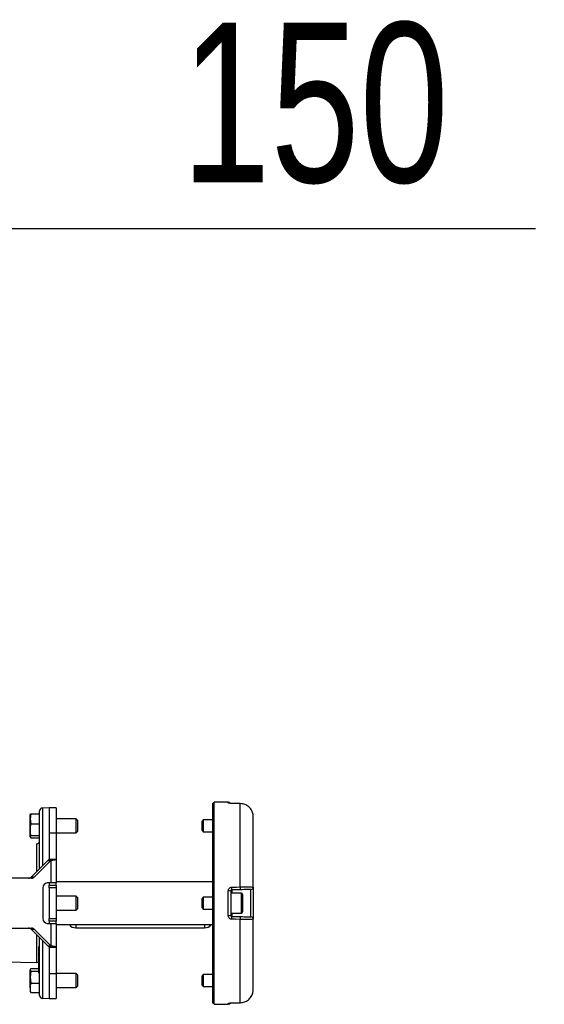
# Model space of a CAD drawing. Header units: millimetres. Extents: x 0 to 420, y 0 to 297.
# Tile 21 of 23: x 314 to 323, y 196 to 214. Entities that reach past the tile are written whole.
import ezdxf

# ---------------------------------------------------------------- set-up
doc = ezdxf.new("R2010")
doc.units = ezdxf.units.MM
doc.layers.add('QUOTE', color=174, linetype='Continuous')
doc.styles.add('SLDTEXTSTYLE3', font='TXT', dxfattribs={"width": 0.75})
doc.dimstyles.new('SLDDIMSTYLE0', dxfattribs={"dimtxt": 3, "dimasz": 3, "dimexe": 0, "dimexo": 0.0625, "dimgap": 0.75, "dimtad": 1, "dimlfac": 22.374109, "dimrnd": 1e-09, "dimzin": 12, "dimdsep": 46, "dimtxsty": 'SLDTEXTSTYLE3', "dimsah": 1, "dimcen": 0.09, "dimadec": 0, "dimazin": 3, "dimtfac": 1, "dimtdec": 3, "dimtmove": 0, "dimatfit": 0, "dimfxl": 0, "dimfrac": 2, "dimtolj": 1, "dimtzin": 12, "dimarcsym": 0})

# ---------------------------------------------------------------- blocks, each defined once
blk = doc.blocks.new('_D')
at = {"layer": 'QUOTE'}
for p, q in [((301.946, 210.118), (295.946, 210.118)), ((301.946, 210.118), (308.65, 210.118)), ((308.65, 210.118), (323.198, 210.118))]:
    blk.add_line(p, q, dxfattribs=at)
for points in [[(301.946, 210.118), (298.946, 210.618), (298.946, 209.618)], [(308.65, 210.118), (311.65, 209.618), (311.65, 210.618)]]:
    blk.add_solid(points, dxfattribs=at)
at = {"layer": 'QUOTE', "insert": (316.548, 213.985), "char_height": 3, "attachment_point": 1, "style": 'SLDTEXTSTYLE3'}
blk.add_mtext('150', dxfattribs=at)

msp = doc.modelspace()

# ---------------------------------------------------------------- linework, layer by layer
at = {"color": 7, "linetype": 'Continuous', "lineweight": 25}
for p, q in [((317.42859, 199.34381), (317.16004, 199.34615)), ((317.16004, 195.54751), (317.16004, 199.34615)), ((317.42859, 199.32943), (317.42859, 199.34381)), ((313.88415, 198.09367), (313.88415, 199.17878)), ((314.06292, 199.23461), (313.93684, 199.23241)), ((313.93684, 199.23241), (313.93684, 198.14695)), ((314.19701, 199.23461), (314.06292, 199.23461)), ((314.06292, 199.23461), (314.06292, 198.76492)), ((314.06292, 199.23461), (314.06292, 198.76532)), ((314.19701, 199.23461), (314.19701, 198.76492)), ((317.16004, 199.324), (317.13769, 199.324)), ((317.13769, 195.56966), (317.13769, 199.324)), ((317.49447, 199.31907), (317.4946, 199.31963)), ((317.65405, 199.31743), (317.49469, 199.31929)), ((317.65382, 197.75145), (317.65382, 199.3172)), ((313.71698, 199.12203), (313.70537, 199.02971)), ((313.70537, 199.10304), (313.71698, 199.12203)), ((313.70537, 199.02971), (313.70537, 199.10559)), ((313.70537, 199.02971), (313.71698, 198.93738)), ((313.70537, 198.82607), (313.70537, 199.02971)), ((313.71698, 199.12203), (313.88415, 199.12203)), ((314.57244, 199.03348), (314.19701, 199.03348)), ((314.59926, 199.00667), (314.57244, 199.03348)), ((314.57244, 198.85173), (314.57244, 199.03348)), ((314.59926, 199.00667), (314.59926, 198.86127)), ((316.95891, 199.01114), (316.93656, 198.98879)), ((316.93656, 198.81001), (316.93656, 198.98879)), ((317.13769, 199.01114), (316.95891, 199.01114)), ((316.95891, 199.01114), (316.95891, 198.78766)), ((317.8975, 197.74774), (317.8975, 199.06834)), ((313.70537, 198.69576), (313.70537, 198.82607)), ((313.71698, 198.93738), (313.88415, 198.93738)), ((314.57244, 198.76532), (314.57244, 198.85173)), ((314.57244, 198.76532), (314.59926, 198.79213)), ((314.59926, 198.86127), (314.59926, 198.79213)), ((316.93656, 198.81001), (316.95891, 198.78766)), ((316.95891, 198.78766), (317.13769, 198.78766)), ((313.71698, 198.71475), (313.70537, 198.69576)), ((313.70537, 198.69576), (313.71698, 198.67676)), ((313.71698, 198.71475), (313.88415, 198.71475)), ((313.71698, 198.67676), (313.88415, 198.67676)), ((314.06292, 198.76492), (314.19701, 198.76492)), ((314.06292, 198.76492), (314.06292, 198.27442)), ((314.19701, 198.76532), (314.57244, 198.76532)), ((314.19701, 198.76492), (314.19701, 198.27442)), ((313.83145, 198.04039), (313.83145, 198.56015)), ((314.03712, 198.24833), (313.73177, 197.9396)), ((314.09379, 198.24833), (313.78843, 197.9396)), ((314.03712, 198.24833), (314.09379, 198.24833)), ((314.06292, 198.27442), (314.19701, 198.27442)), ((314.09379, 198.24833), (314.09379, 197.82673)), ((314.19701, 198.27442), (314.19701, 197.82673)), ((313.7337, 197.91612), (312.9935, 197.91612)), ((313.73177, 197.9396), (313.78843, 197.9396)), ((313.94537, 197.73734), (313.94537, 197.15631)), ((314.09379, 197.82673), (314.02639, 197.82673)), ((314.06292, 197.82673), (314.06292, 197.78204)), ((314.06292, 197.78204), (314.19701, 197.78204)), ((314.06292, 197.73734), (314.06292, 197.78204)), ((314.19701, 197.73734), (314.06292, 197.73734)), ((314.06292, 197.73734), (314.06292, 197.15631)), ((314.19701, 197.82673), (314.09379, 197.82673)), ((317.13769, 197.84908), (314.19701, 197.84908)), ((314.19701, 197.78204), (314.19701, 197.82673)), ((314.19701, 197.78204), (314.19701, 197.73734)), ((314.19701, 197.73734), (314.19701, 197.15631)), ((317.42859, 197.21371), (317.42859, 197.67994)), ((317.4729, 197.67445), (317.4729, 197.21921)), ((317.65421, 197.69957), (317.49486, 197.69679)), ((317.49486, 197.69679), (317.49486, 197.63306)), ((317.85358, 197.1906), (317.85358, 197.70305)), ((317.8975, 197.74774), (317.8975, 197.14591)), ((314.57244, 197.58091), (314.19701, 197.58091)), ((314.59926, 197.55409), (314.57244, 197.58091)), ((314.57244, 197.36564), (314.57244, 197.58091)), ((314.59926, 197.55409), (314.59926, 197.38188)), ((316.95891, 197.55856), (316.93656, 197.53622)), ((316.93656, 197.35744), (316.93656, 197.53622)), ((317.13769, 197.55856), (316.95891, 197.55856)), ((316.95891, 197.55856), (316.95891, 197.33509)), ((317.67402, 197.63306), (317.4729, 197.63306)), ((317.67402, 197.2606), (317.67402, 197.63306)), ((317.69637, 197.61071), (317.69637, 197.28294)), ((314.19701, 197.31274), (314.57244, 197.31274)), ((314.57244, 197.31274), (314.57244, 197.36564)), ((314.57244, 197.31274), (314.59926, 197.33956)), ((314.59926, 197.38188), (314.59926, 197.33956)), ((316.93656, 197.35744), (316.95891, 197.33509)), ((316.95891, 197.33509), (317.13769, 197.33509)), ((314.06292, 197.15631), (314.19701, 197.15631)), ((314.06292, 197.11162), (314.06292, 197.15631)), ((314.19701, 197.15631), (314.19701, 197.11162)), ((317.4729, 197.2606), (317.67402, 197.2606)), ((317.49486, 197.2606), (317.49486, 197.19686)), ((317.49486, 197.19686), (317.65421, 197.19408)), ((317.65382, 195.57646), (317.65382, 197.14221)), ((317.8975, 195.82531), (317.8975, 197.14591)), ((312.9935, 196.97753), (313.7337, 196.97753)), ((313.78843, 196.95405), (313.73177, 196.95405)), ((313.73177, 196.95405), (314.03712, 196.64532)), ((313.78843, 196.95405), (314.09379, 196.64532)), ((314.02639, 197.06692), (314.09379, 197.06692)), ((314.19701, 197.11162), (314.06292, 197.11162)), ((314.06292, 197.11162), (314.06292, 197.06692)), ((314.09379, 197.06692), (314.09379, 196.64532)), ((314.09379, 197.06692), (314.19701, 197.06692)), ((314.19701, 197.06692), (314.19701, 197.11162)), ((314.19701, 197.06692), (314.19701, 196.61923)), ((314.19701, 197.04458), (317.13769, 197.04458)), ((314.56775, 197.04458), (314.56775, 196.98579)), ((314.56775, 196.98579), (316.98126, 196.98579)), ((316.98126, 197.04458), (316.98126, 196.98579)), ((313.83145, 196.3335), (313.83145, 196.85327)), ((313.88415, 195.71487), (313.88415, 196.79999)), ((313.93684, 196.74671), (313.93684, 195.66125)), ((313.88415, 196.62982), (313.8618, 196.62943)), ((314.03712, 196.64532), (314.09379, 196.64532)), ((314.06292, 196.61923), (314.19701, 196.61923)), ((314.06292, 196.61923), (314.06292, 196.12874)), ((314.19701, 196.61923), (314.19701, 196.12874)), ((313.88415, 196.41856), (313.8618, 196.41817)), ((313.8618, 196.41817), (313.8618, 196.4171)), ((313.8618, 196.4171), (313.88415, 196.41746)), ((313.8618, 196.4171), (313.8618, 196.38599)), ((313.8618, 196.38599), (313.88415, 196.38635)), ((313.8618, 196.38599), (313.8618, 196.3637)), ((313.22746, 196.34405), (313.83145, 196.3335)), ((313.71698, 196.22156), (313.70537, 196.19556)), ((313.70537, 196.19556), (313.71698, 196.16956)), ((313.70537, 196.0559), (313.70537, 196.19556)), ((313.71698, 196.22156), (313.8618, 196.22156)), ((313.8618, 196.3637), (313.88415, 196.36342)), ((313.8618, 196.3637), (313.8618, 196.34977)), ((313.8618, 196.34977), (313.88415, 196.34949)), ((313.8618, 196.34977), (313.8618, 196.34576)), ((313.8618, 196.34576), (313.88415, 196.34537)), ((313.8618, 196.31286), (313.88415, 196.31257)), ((313.8618, 196.3094), (313.88415, 196.30901)), ((313.8618, 196.30504), (313.8618, 196.19781)), ((313.8618, 196.19781), (313.88415, 196.19797)), ((313.8618, 196.19781), (313.8618, 196.18283)), ((313.71698, 196.16956), (313.70537, 196.0559)), ((313.70537, 196.0559), (313.71698, 195.94225)), ((313.70537, 195.8546), (313.70537, 196.0559)), ((313.71698, 196.16956), (313.8618, 196.16956)), ((313.8618, 196.18283), (313.88415, 196.18256)), ((313.8618, 196.18283), (313.8618, 196.1418)), ((313.8618, 196.1418), (313.88415, 196.14153)), ((313.8618, 196.1418), (313.8618, 196.1378)), ((313.8618, 196.1378), (313.88415, 196.1374)), ((314.06292, 196.12874), (314.19701, 196.12874)), ((314.06292, 196.12874), (314.06292, 195.65905)), ((314.06292, 196.12834), (314.06292, 195.65905)), ((314.19701, 196.12874), (314.19701, 195.65905)), ((314.57244, 196.12834), (314.19701, 196.12834)), ((314.59926, 196.10152), (314.57244, 196.12834)), ((314.57244, 195.90348), (314.57244, 196.12834)), ((314.59926, 196.10152), (314.59926, 195.92163)), ((316.95891, 196.10599), (316.93656, 196.08364)), ((316.93656, 195.90487), (316.93656, 196.08364)), ((317.13769, 196.10599), (316.95891, 196.10599)), ((316.95891, 196.10599), (316.95891, 195.88252)), ((313.70537, 195.8546), (313.70537, 195.78815)), ((313.71698, 195.94225), (313.88415, 195.94225)), ((314.19701, 195.86017), (314.57244, 195.86017)), ((314.57244, 195.86017), (314.57244, 195.90348)), ((314.57244, 195.86017), (314.59926, 195.88699)), ((314.59926, 195.92163), (314.59926, 195.88699)), ((316.93656, 195.90487), (316.95891, 195.88252)), ((316.95891, 195.88252), (317.13769, 195.88252)), ((313.71698, 195.76695), (313.70537, 195.79295)), ((313.71698, 195.76695), (313.88415, 195.76695)), ((313.93684, 195.66125), (314.06292, 195.65905)), ((314.06292, 195.65905), (314.19701, 195.65905)), ((317.13769, 195.56966), (317.16004, 195.56966)), ((317.16004, 195.54751), (317.42859, 195.54985)), ((317.42859, 195.54985), (317.42859, 195.56423)), ((317.49461, 195.57402), (317.49447, 195.57459)), ((317.49469, 195.57437), (317.65387, 195.57622)), ((317.65396, 195.57622), (317.65405, 195.57622))]:
    msp.add_line(p, q, dxfattribs=at)
at = {"color": 7, "linetype": 'Continuous', "lineweight": 25, "flags": 128}
for points in [[(317.65382, 199.3172), (317.56445, 199.31825), (317.49447, 199.31907)], [(317.4946, 199.31963), (317.49464, 199.31956), (317.49469, 199.31929)], [(317.65382, 199.3172), (317.654, 199.31771), (317.65405, 199.31743)], [(317.49447, 197.74859), (317.58383, 197.75019), (317.65382, 197.75145)], [(317.65382, 197.14221), (317.56445, 197.14381), (317.49447, 197.14506)], [(317.49447, 195.57459), (317.58383, 195.57564), (317.65382, 195.57646)], [(317.49469, 195.57436), (317.49464, 195.57409), (317.49461, 195.57402)], [(317.65405, 195.57622), (317.654, 195.57595), (317.65382, 195.57646)]]:
    msp.add_lwpolyline(points, dxfattribs=at)
at = {"color": 7, "linetype": 'Continuous', "lineweight": 25}
for centre, radius, start, end in [((317.4282, 199.29911), 0.04469, 30.228465, 89.5), ((313.93778, 199.17878), 0.05363, 91, 180), ((317.42821, 199.28447), 0.04496, 62.086988, 89.516), ((313.83051, 198.61378), 0.05363, 271, 0), ((313.67639, 197.99315), 0.07704, 270.482371, 315.964056), ((313.73305, 197.99315), 0.07704, 270.482371, 315.964056), ((314.03079, 197.74133), 0.08551, 92.952141, 182.675337), ((317.43943, 197.58594), 0.09462, 69.288132, 96.578748), ((316.32982, 197.71392), 1.16517, 359.15764, 1.705105), ((316.49025, 197.71676), 1.16409, 359.154074, 1.707464), ((317.8528, 197.74774), 0.04469, 271, 0), ((317.67402, 197.61071), 0.02235, 0, 90), ((314.03079, 197.15232), 0.08551, 177.324663, 267.047859), ((317.43943, 197.30771), 0.09462, 263.421252, 290.711868), ((316.32982, 197.17973), 1.16517, 358.294895, 0.84236), ((316.49025, 197.17689), 1.16409, 358.292536, 0.845926), ((317.67402, 197.28294), 0.02235, 270, 0), ((317.8528, 197.14591), 0.04469, 0, 89), ((313.67639, 196.9005), 0.07704, 44.035944, 89.517629), ((313.73305, 196.9005), 0.07704, 44.035944, 89.517629), ((314.55694, 197.12389), 0.13852, 214.930584, 274.478566), ((316.99208, 197.12389), 0.13852, 265.521434, 325.069416), ((313.83051, 196.27988), 0.05363, 54.314665, 89), ((313.93778, 195.71487), 0.05363, 180, 269), ((317.4282, 195.59454), 0.04469, 270.5, 329.656256), ((317.42821, 195.60918), 0.04495, 270.483929, 298.017591)]:
    msp.add_arc(centre, radius, start, end, dxfattribs=at)
for points, knots in [([(317.49447, 199.31907), (317.48699, 199.31928), (317.47201, 199.3197), (317.45225, 199.32177), (317.43738, 199.32451), (317.42967, 199.32722), (317.42889, 199.32881), (317.42859, 199.32943)], [0, 0, 0, 0, 0.21190404, 0.42486415, 0.64104474, 0.86118213, 1, 1, 1, 1]), ([(317.48225, 199.32012), (317.47911, 199.32024), (317.47014, 199.32057), (317.4587, 199.32191), (317.45068, 199.3232), (317.44758, 199.32403), (317.44785, 199.32393), (317.44792, 199.32391)], [0, 0, 0, 0, 0.17693847, 0.50463871, 0.77079622, 0.94793229, 1, 1, 1, 1]), ([(317.49459, 199.31968), (317.49372, 199.31967), (317.48949, 199.31965), (317.48546, 199.31991), (317.48225, 199.32012)], [0, 0, 0, 0, 0.20589298, 1, 1, 1, 1]), ([(317.8975, 199.06834), (317.89471, 199.09664), (317.88914, 199.15327), (317.84561, 199.22859), (317.78177, 199.28482), (317.71359, 199.31299), (317.66985, 199.31607), (317.65382, 199.3172)], [0, 0, 0, 0, 0.21982892, 0.43999401, 0.65884934, 0.87496666, 1, 1, 1, 1]), ([(313.71698, 198.93738), (313.71661, 198.93544), (313.70952, 198.89874), (313.70739, 198.86141), (313.70537, 198.82607)], [0, 0, 0, 0, 0.0529743, 1, 1, 1, 1]), ([(313.70537, 198.82607), (313.7068, 198.79642), (313.70861, 198.75908), (313.71555, 198.72233), (313.71698, 198.71475)], [0, 0, 0, 0, 0.79381431, 1, 1, 1, 1]), ([(317.42859, 197.67994), (317.42934, 197.68772), (317.43084, 197.70323), (317.44253, 197.7239), (317.45976, 197.73947), (317.47826, 197.74734), (317.49015, 197.74826), (317.49447, 197.74859)], [0, 0, 0, 0, 0.22191221, 0.44275024, 0.6617521, 0.8773894, 1, 1, 1, 1]), ([(317.49486, 197.69679), (317.49342, 197.69668), (317.48942, 197.69638), (317.48322, 197.69378), (317.47752, 197.68872), (317.47365, 197.68205), (317.47315, 197.67698), (317.4729, 197.67445)], [0, 0, 0, 0, 0.11947659, 0.33202034, 0.55185939, 0.77576469, 1, 1, 1, 1]), ([(317.65382, 197.75145), (317.6812, 197.75177), (317.73593, 197.75242), (317.80863, 197.75236), (317.86371, 197.75141), (317.89323, 197.74977), (317.89628, 197.74832), (317.8975, 197.74774)], [0, 0, 0, 0, 0.21287359, 0.42546251, 0.63920635, 0.85549824, 1, 1, 1, 1]), ([(317.85358, 197.70305), (317.85258, 197.70304), (317.8501, 197.70299), (317.82597, 197.70257), (317.78091, 197.70179), (317.72143, 197.70075), (317.67662, 197.69997), (317.65421, 197.69957)], [0, 0, 0, 0, 0.144881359, 0.361552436, 0.575339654, 0.787642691, 1, 1, 1, 1]), ([(317.49447, 197.14506), (317.48699, 197.14595), (317.47201, 197.14772), (317.45225, 197.15977), (317.43738, 197.17725), (317.42967, 197.19632), (317.42889, 197.20886), (317.42859, 197.21371)], [0, 0, 0, 0, 0.21190404, 0.42486415, 0.64104474, 0.86118213, 1, 1, 1, 1]), ([(317.4729, 197.21921), (317.473, 197.21763), (317.47326, 197.21353), (317.47582, 197.20735), (317.48074, 197.20169), (317.4873, 197.19775), (317.49236, 197.19715), (317.49486, 197.19686)], [0, 0, 0, 0, 0.14001619, 0.36327889, 0.58147636, 0.79302006, 1, 1, 1, 1]), ([(317.8975, 197.14591), (317.89471, 197.14505), (317.88914, 197.14331), (317.84561, 197.14177), (317.78177, 197.14117), (317.71359, 197.14144), (317.66985, 197.142), (317.65382, 197.14221)], [0, 0, 0, 0, 0.21982892, 0.43999401, 0.65884934, 0.87496666, 1, 1, 1, 1]), ([(317.65421, 197.19408), (317.66733, 197.19385), (317.70313, 197.19323), (317.75894, 197.19225), (317.81117, 197.19134), (317.84675, 197.19072), (317.85131, 197.19064), (317.85358, 197.1906)], [0, 0, 0, 0, 0.124712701, 0.340426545, 0.559188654, 0.779623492, 1, 1, 1, 1]), ([(313.8618, 196.62782), (313.8618, 196.62835), (313.8618, 196.63093), (313.8618, 196.62014), (313.8618, 196.59513), (313.8618, 196.5551), (313.8618, 196.50877), (313.8618, 196.46439), (313.8618, 196.43948), (313.8618, 196.42995)], [0, 0, 0, 0, 0.04428127, 0.21678875, 0.39040225, 0.53936307, 0.71183047, 0.88981697, 1, 1, 1, 1]), ([(313.8618, 196.3377), (313.8618, 196.33239), (313.8618, 196.32327), (313.8618, 196.31593), (313.8618, 196.31286)], [0, 0, 0, 0, 0.58179951, 1, 1, 1, 1]), ([(313.71698, 195.94225), (313.71661, 195.94072), (313.70952, 195.91182), (313.70739, 195.88243), (313.70537, 195.8546)], [0, 0, 0, 0, 0.0529743, 1, 1, 1, 1]), ([(313.70537, 195.8546), (313.7068, 195.83126), (313.70861, 195.80185), (313.71555, 195.77291), (313.71698, 195.76695)], [0, 0, 0, 0, 0.79381431, 1, 1, 1, 1]), ([(317.65382, 195.57646), (317.6812, 195.57946), (317.73593, 195.58547), (317.80863, 195.62826), (317.86371, 195.69083), (317.89323, 195.76047), (317.89628, 195.80677), (317.8975, 195.82531)], [0, 0, 0, 0, 0.21287359, 0.42546251, 0.63920635, 0.85549824, 1, 1, 1, 1]), ([(317.42859, 195.56423), (317.42934, 195.56523), (317.43084, 195.56722), (317.44253, 195.57029), (317.45976, 195.57282), (317.47826, 195.57424), (317.49015, 195.5745), (317.49447, 195.57459)], [0, 0, 0, 0, 0.22191221, 0.44275024, 0.6617521, 0.8773894, 1, 1, 1, 1]), ([(317.44773, 195.56968), (317.44781, 195.5697), (317.44803, 195.56977), (317.45134, 195.57056), (317.45874, 195.57174), (317.46883, 195.57293), (317.47699, 195.5733), (317.48002, 195.57344)], [0, 0, 0, 0, 0.10169302, 0.27100647, 0.51535631, 0.81957296, 1, 1, 1, 1]), ([(317.48002, 195.57344), (317.48295, 195.57364), (317.48765, 195.57397), (317.49269, 195.57393), (317.4946, 195.57391)], [0, 0, 0, 0, 0.62158321, 1, 1, 1, 1])]:
    msp.add_open_spline(points, degree=3, knots=knots, dxfattribs=at)
for points in [[(314.03712, 198.24833), (314.0408, 198.25051), (314.04818, 198.25486), (314.05637, 198.26138), (314.06188, 198.2679), (314.06258, 198.27225), (314.06292, 198.27442)], [(314.09379, 198.24833), (314.10853, 198.25051), (314.13801, 198.25486), (314.1708, 198.26138), (314.19285, 198.2679), (314.19562, 198.27225), (314.19701, 198.27442)], [(314.06292, 196.61923), (314.06258, 196.6214), (314.06188, 196.62575), (314.05637, 196.63228), (314.04818, 196.6388), (314.0408, 196.64315), (314.03712, 196.64532)], [(314.19701, 196.61923), (314.19562, 196.6214), (314.19285, 196.62575), (314.1708, 196.63228), (314.13801, 196.6388), (314.10853, 196.64315), (314.09379, 196.64532)]]:
    msp.add_open_spline(points, degree=3, dxfattribs=at)

# ---------------------------------------------------------------- dimensions: what is measured, and where the dimension line sits
at = {"layer": 'QUOTE'}
dim = msp.add_linear_dim(base=(308.6502, 210.11811), p1=(301.94602, 202.04834), p2=(308.6502, 202.91428), dimstyle='SLDDIMSTYLE0', dxfattribs=at)
dim.commit()
dim.dimension.update_dxf_attribs({"geometry": '_D', "text_midpoint": (319.87288, 210.11811), "dimtype": 160})

doc.saveas('drawing.dxf')
